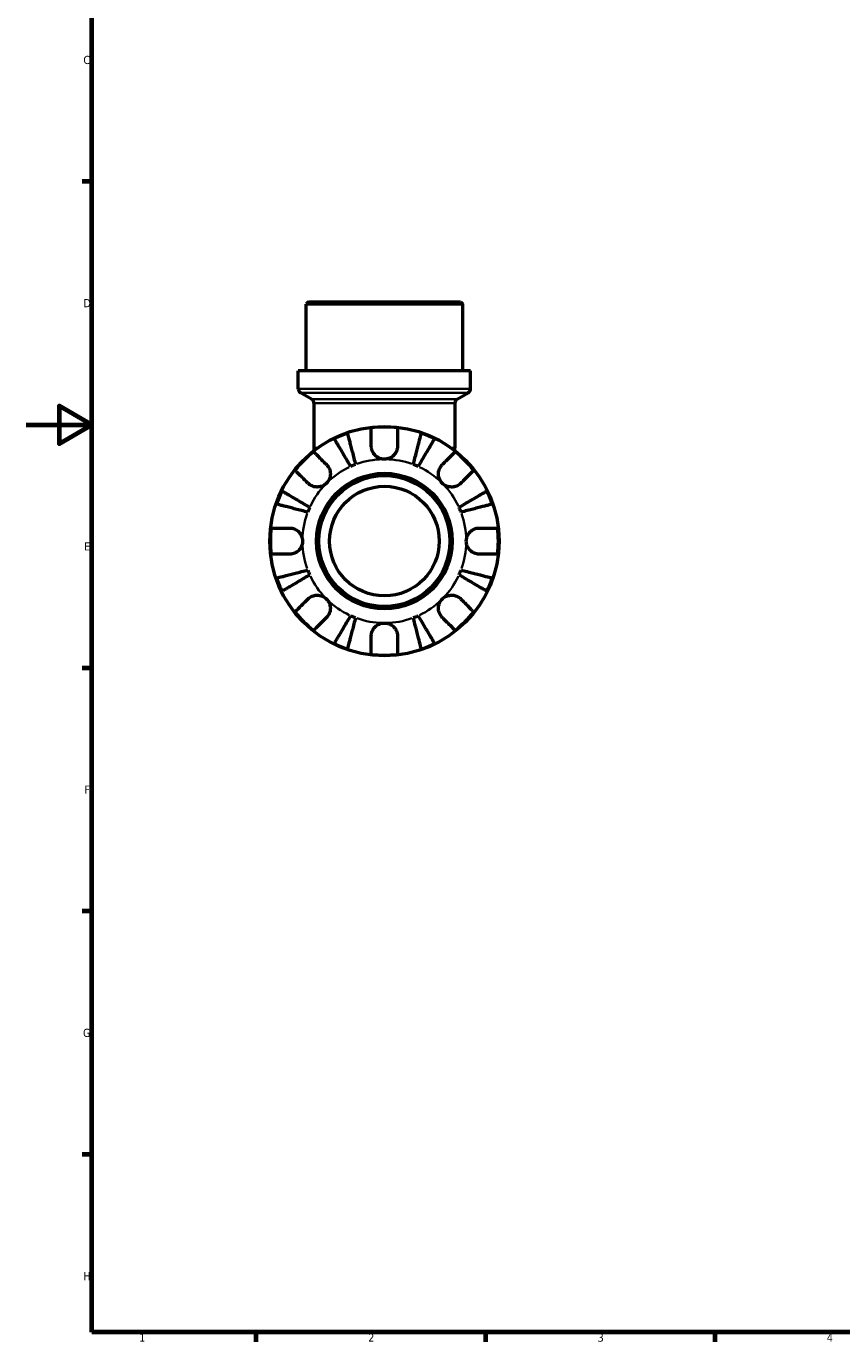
# Model space of a CAD drawing. Header units: millimetres. Extents: x 0 to 902, y 0 to 823.
# Tile 1 of 6: x 0 to 249, y 17 to 419. Entities that reach past the tile are written whole.
import ezdxf

# ---------------------------------------------------------------- set-up
doc = ezdxf.new("R2010")
doc.units = ezdxf.units.MM
for name, color, linetype, lineweight in [('Border (ISO)', 7, 'Continuous', 70), ('Visible (ISO)', 7, 'Continuous', 50), ('Visible Narrow (ISO)', 7, 'Continuous', 35)]:
    doc.layers.add(name, color=color, linetype=linetype, lineweight=lineweight)
doc.styles.add('Note Text (ISO)', font='tahoma.ttf')

# ---------------------------------------------------------------- blocks, each defined once
blk = doc.blocks.new('Borders Default Border')
at = {"layer": 'Border (ISO)'}
for p, q in [((20, 371.25), (17.1, 371.25)), ((20, 222.75), (17.1, 222.75)), ((20, 148.5), (17.1, 148.5)), ((20, 74.25), (17.1, 74.25)), ((70.08, 20), (70.08, 17.1)), ((140.17, 20), (140.17, 17.1)), ((210.25, 20), (210.25, 17.1))]:
    blk.add_line(p, q, dxfattribs=at)
at = {"layer": 'Border (ISO)', "flags": 128}
for points in [[(20, 20), (20, 574), (821, 574), (821, 20), (20, 20)], [(0, 297), (20, 297), (10, 302.77), (10, 291.23), (20, 297)]]:
    blk.add_lwpolyline(points, dxfattribs=at)
at = {"layer": 'Border (ISO)', "color": 232, "true_color": 0xca0064, "char_height": 2.5, "attachment_point": 7, "style": 'Note Text (ISO)'}
for s, insert in [('C', (17.43, 407.08)), ('D', (17.43, 332.88)), ('E', (17.64, 258.63)), ('F', (17.7, 184.38)), ('G', (17.31, 110.08)), ('H', (17.44, 35.88)), ('1', (34.48, 17.1)), ('2', (104.37, 17.1)), ('3', (174.43, 17.05)), ('4', (244.42, 17.1))]:
    blk.add_mtext(s, dxfattribs=dict(at, insert=insert))

msp = doc.modelspace()

# ---------------------------------------------------------------- linework, layer by layer
at = {"layer": 'Visible (ISO)'}
for p, q in [((86.129, 334.491), (85.429, 333.791)), ((133.232, 333.791), (85.429, 333.791)), ((85.429, 313.491), (85.429, 333.791)), ((86.129, 334.491), (132.532, 334.491)), ((132.532, 334.491), (133.232, 333.791)), ((133.232, 313.491), (133.232, 333.791)), ((135.622, 313.491), (83.039, 313.491)), ((83.039, 308), (83.039, 313.491)), ((135.622, 308), (135.622, 313.491)), ((87.119, 304.836), (83.739, 306.787)), ((131.542, 304.836), (134.922, 306.787)), ((87.819, 303.623), (87.819, 289.956)), ((130.842, 303.623), (130.842, 289.956)), ((87.819, 289.956), (87.819, 289.1)), ((130.842, 289.1), (130.842, 289.956))]:
    msp.add_line(p, q, dxfattribs=at)
for radius in [35, 20.7, 20, 16.731]:
    msp.add_circle((109.331, 261.491), radius, dxfattribs=at)
for centre, radius, start, end in [((84.439, 308), 1.4, 180, 240), ((134.222, 308), 1.4, 300, 0), ((86.419, 303.623), 1.4, 0, 60), ((132.242, 303.623), 1.4, 120, 180), ((109.331, 261.491), 34.798, 108.92587, 116.07413), ((109.331, 261.491), 34.798, 83.3993, 96.6007), ((109.331, 261.491), 34.798, 63.92587, 71.07413), ((109.331, 261.491), 34.798, 128.3993, 141.6007), ((109.331, 261.491), 34.798, 38.3993, 51.6007), ((109.331, 261.491), 25, 110.66622, 114.33378), ((109.331, 261.491), 25, 65.66622, 69.33378), ((109.331, 261.491), 34.798, 153.92587, 161.07413), ((109.331, 261.491), 34.798, 18.92587, 26.07413), ((109.331, 261.491), 25, 155.66622, 159.33378), ((109.331, 261.491), 25, 20.66622, 24.33378), ((109.331, 261.491), 34.798, 173.3993, 186.6007), ((109.331, 261.491), 34.798, 353.3993, 6.6007), ((109.331, 261.491), 34.798, 198.92587, 206.07413), ((109.331, 261.491), 25, 200.66622, 204.33378), ((109.331, 261.491), 25, 335.66622, 339.33378), ((109.331, 261.491), 34.798, 333.92587, 341.07413), ((109.331, 261.491), 34.798, 218.3993, 231.6007), ((109.331, 261.491), 25, 245.66622, 249.33378), ((109.331, 261.491), 25, 290.66622, 294.33378), ((109.331, 261.491), 34.798, 308.3993, 321.6007), ((109.331, 261.491), 34.798, 243.92587, 251.07413), ((109.331, 261.491), 34.798, 288.92587, 296.07413), ((109.331, 261.491), 34.798, 263.3993, 276.6007)]:
    msp.add_arc(centre, radius, start, end, dxfattribs=at)
for points, knots in [([(98.044, 294.408), (98.077, 294.281), (98.127, 294.09), (98.243, 293.638), (98.322, 293.333), (98.51, 292.608), (98.618, 292.188), (98.837, 291.341), (98.968, 290.836), (99.249, 289.749), (99.4, 289.167), (99.687, 288.057), (99.849, 287.427), (100.182, 286.141), (100.352, 285.484), (100.508, 284.883)], [0.1897184, 0.1897184, 0.1897184, 0.1897184, 0.3698032, 0.3698032, 0.5549844, 0.5549844, 0.7401655, 0.7401655, 0.9258164, 0.9258164, 1.1114673, 1.1114673, 1.2978252, 1.2978252, 1.484183, 1.484183, 1.484183, 1.484183]), ([(105.331, 290.491), (105.331, 290.93), (105.331, 291.374), (105.331, 292.361), (105.331, 292.885), (105.331, 293.762), (105.331, 294.197), (105.331, 294.948), (105.331, 295.263), (105.331, 295.73), (105.331, 295.927), (105.331, 296.059)], [4.90264375, 4.90264375, 4.90264375, 4.90264375, 5.04224508, 5.04224508, 5.22854914, 5.22854914, 5.41380406, 5.41380406, 5.59905898, 5.59905898, 5.77859995, 5.77859995, 5.77859995, 5.77859995]), ([(113.331, 296.059), (113.331, 295.927), (113.331, 295.73), (113.331, 295.263), (113.331, 294.948), (113.331, 294.197), (113.331, 293.762), (113.331, 292.885), (113.331, 292.361), (113.331, 291.374), (113.331, 290.93), (113.331, 290.491)], [0.18972425, 0.18972425, 0.18972425, 0.18972425, 0.36926522, 0.36926522, 0.55452014, 0.55452014, 0.73977506, 0.73977506, 0.92607912, 0.92607912, 1.06568045, 1.06568045, 1.06568045, 1.06568045]), ([(118.154, 284.883), (118.309, 285.484), (118.479, 286.141), (118.812, 287.427), (118.975, 288.057), (119.262, 289.167), (119.412, 289.749), (119.693, 290.836), (119.824, 291.341), (120.043, 292.188), (120.152, 292.608), (120.339, 293.333), (120.418, 293.638), (120.535, 294.09), (120.584, 294.281), (120.617, 294.408)], [4.4593823, 4.4593823, 4.4593823, 4.4593823, 4.6457401, 4.6457401, 4.832098, 4.832098, 5.0177489, 5.0177489, 5.2033998, 5.2033998, 5.388581, 5.388581, 5.5737621, 5.5737621, 5.753847, 5.753847, 5.753847, 5.753847]), ([(99.029, 284.27), (98.714, 284.806), (98.37, 285.39), (97.695, 286.535), (97.365, 287.096), (96.784, 288.083), (96.478, 288.601), (95.908, 289.569), (95.644, 290.018), (95.2, 290.772), (94.979, 291.146), (94.599, 291.791), (94.44, 292.062), (94.203, 292.464), (94.102, 292.635), (94.036, 292.748)], [4.4593823, 4.4593823, 4.4593823, 4.4593823, 4.6457401, 4.6457401, 4.832098, 4.832098, 5.0177489, 5.0177489, 5.2033998, 5.2033998, 5.388581, 5.388581, 5.5737621, 5.5737621, 5.753847, 5.753847, 5.753847, 5.753847]), ([(109.331, 286.491), (108.955, 286.491), (108.581, 286.544), (107.811, 286.767), (107.424, 286.949), (106.735, 287.421), (106.436, 287.701), (105.967, 288.298), (105.789, 288.6), (105.567, 289.118), (105.499, 289.322), (105.402, 289.716), (105.37, 289.904), (105.337, 290.225), (105.331, 290.359), (105.331, 290.491)], [0, 0, 0, 0, 0.11274969, 0.11274969, 0.24046199, 0.24046199, 0.3630761, 0.3630761, 0.46982648, 0.46982648, 0.53680834, 0.53680834, 0.59738122, 0.59738122, 0.64072731, 0.64072731, 0.64072731, 0.64072731]), ([(113.331, 290.491), (113.331, 290.293), (113.316, 290.092), (113.257, 289.703), (113.215, 289.515), (113.089, 289.1), (112.998, 288.874), (112.685, 288.27), (112.423, 287.915), (111.747, 287.265), (111.329, 286.991), (110.383, 286.596), (109.86, 286.491), (109.331, 286.491)], [-0.64798358, -0.64798358, -0.64798358, -0.64798358, -0.58129223, -0.58129223, -0.51957432, -0.51957432, -0.44316993, -0.44316993, -0.3085364, -0.3085364, -0.15881239, -0.15881239, 0, 0, 0, 0]), ([(124.626, 292.748), (124.559, 292.635), (124.459, 292.464), (124.222, 292.062), (124.062, 291.791), (123.682, 291.146), (123.462, 290.772), (123.018, 290.018), (122.753, 289.569), (122.183, 288.601), (121.878, 288.083), (121.296, 287.096), (120.966, 286.535), (120.292, 285.39), (119.947, 284.806), (119.632, 284.27)], [0.1897184, 0.1897184, 0.1897184, 0.1897184, 0.3698032, 0.3698032, 0.5549844, 0.5549844, 0.7401655, 0.7401655, 0.9258164, 0.9258164, 1.1114673, 1.1114673, 1.2978252, 1.2978252, 1.484183, 1.484183, 1.484183, 1.484183]), ([(87.716, 288.762), (87.809, 288.67), (87.949, 288.53), (88.279, 288.2), (88.502, 287.977), (89.032, 287.446), (89.34, 287.139), (89.961, 286.518), (90.331, 286.148), (91.029, 285.45), (91.343, 285.136), (91.653, 284.826)], [0.18972425, 0.18972425, 0.18972425, 0.18972425, 0.36926522, 0.36926522, 0.55452014, 0.55452014, 0.73977506, 0.73977506, 0.92607912, 0.92607912, 1.06568045, 1.06568045, 1.06568045, 1.06568045]), ([(127.008, 284.826), (127.318, 285.136), (127.633, 285.45), (128.33, 286.148), (128.701, 286.518), (129.321, 287.139), (129.629, 287.446), (130.16, 287.977), (130.383, 288.2), (130.713, 288.53), (130.852, 288.67), (130.945, 288.762)], [4.90264375, 4.90264375, 4.90264375, 4.90264375, 5.04224508, 5.04224508, 5.22854914, 5.22854914, 5.41380406, 5.41380406, 5.59905898, 5.59905898, 5.77859995, 5.77859995, 5.77859995, 5.77859995]), ([(85.996, 279.169), (85.686, 279.479), (85.372, 279.793), (84.674, 280.491), (84.304, 280.861), (83.683, 281.482), (83.376, 281.79), (82.845, 282.32), (82.622, 282.543), (82.292, 282.873), (82.152, 283.013), (82.06, 283.106)], [4.90264375, 4.90264375, 4.90264375, 4.90264375, 5.04224508, 5.04224508, 5.22854914, 5.22854914, 5.41380406, 5.41380406, 5.59905898, 5.59905898, 5.77859995, 5.77859995, 5.77859995, 5.77859995]), ([(91.653, 284.826), (91.741, 284.738), (91.826, 284.645), (92.069, 284.351), (92.215, 284.137), (92.472, 283.662), (92.58, 283.403), (92.774, 282.747), (92.83, 282.346), (92.817, 281.438), (92.715, 280.942), (92.323, 279.987), (92.027, 279.543), (91.653, 279.169)], [-0.64434498, -0.64434498, -0.64434498, -0.64434498, -0.60308586, -0.60308586, -0.52007987, -0.52007987, -0.43273909, -0.43273909, -0.31000661, -0.31000661, -0.15868997, -0.15868997, 0, 0, 0, 0]), ([(127.008, 279.169), (126.799, 279.378), (126.613, 279.61), (126.286, 280.128), (126.15, 280.415), (125.909, 281.126), (125.838, 281.556), (125.836, 282.398), (125.898, 282.801), (126.1, 283.452), (126.21, 283.707), (126.472, 284.176), (126.621, 284.39), (126.858, 284.669), (126.932, 284.749), (127.008, 284.826)], [0, 0, 0, 0, 0.08884908, 0.08884908, 0.18379648, 0.18379648, 0.31419699, 0.31419699, 0.43784665, 0.43784665, 0.52411276, 0.52411276, 0.60765264, 0.60765264, 0.6434969, 0.6434969, 0.6434969, 0.6434969]), ([(136.602, 283.106), (136.509, 283.013), (136.369, 282.873), (136.039, 282.543), (135.816, 282.32), (135.286, 281.79), (134.978, 281.482), (134.358, 280.861), (133.987, 280.491), (133.29, 279.793), (132.975, 279.479), (132.665, 279.169)], [0.18972425, 0.18972425, 0.18972425, 0.18972425, 0.36926522, 0.36926522, 0.55452014, 0.55452014, 0.73977506, 0.73977506, 0.92607912, 0.92607912, 1.06568045, 1.06568045, 1.06568045, 1.06568045]), ([(91.653, 279.169), (91.444, 278.96), (91.212, 278.774), (90.694, 278.447), (90.407, 278.31), (89.696, 278.069), (89.266, 277.998), (88.424, 277.996), (88.021, 278.058), (87.37, 278.261), (87.115, 278.371), (86.646, 278.633), (86.432, 278.782), (86.153, 279.019), (86.073, 279.093), (85.996, 279.169)], [0, 0, 0, 0, 0.08884908, 0.08884908, 0.18379648, 0.18379648, 0.31419699, 0.31419699, 0.43784665, 0.43784665, 0.52411276, 0.52411276, 0.60765264, 0.60765264, 0.6434969, 0.6434969, 0.6434969, 0.6434969]), ([(132.665, 279.169), (132.577, 279.081), (132.484, 278.996), (132.19, 278.753), (131.976, 278.607), (131.501, 278.35), (131.242, 278.242), (130.587, 278.048), (130.186, 277.992), (129.278, 278.005), (128.781, 278.107), (127.827, 278.499), (127.382, 278.795), (127.008, 279.169)], [-0.64434498, -0.64434498, -0.64434498, -0.64434498, -0.60308586, -0.60308586, -0.52007987, -0.52007987, -0.43273909, -0.43273909, -0.31000661, -0.31000661, -0.15868997, -0.15868997, 0, 0, 0, 0]), ([(78.074, 276.786), (78.187, 276.72), (78.358, 276.619), (78.76, 276.382), (79.031, 276.223), (79.676, 275.843), (80.05, 275.622), (80.804, 275.178), (81.253, 274.914), (82.221, 274.344), (82.739, 274.038), (83.726, 273.457), (84.287, 273.127), (85.432, 272.452), (86.016, 272.108), (86.552, 271.793)], [0.1897184, 0.1897184, 0.1897184, 0.1897184, 0.3698032, 0.3698032, 0.5549844, 0.5549844, 0.7401655, 0.7401655, 0.9258164, 0.9258164, 1.1114673, 1.1114673, 1.2978252, 1.2978252, 1.484183, 1.484183, 1.484183, 1.484183]), ([(132.11, 271.793), (132.645, 272.108), (133.23, 272.452), (134.375, 273.127), (134.935, 273.457), (135.922, 274.038), (136.441, 274.344), (137.408, 274.914), (137.858, 275.178), (138.611, 275.622), (138.985, 275.843), (139.631, 276.223), (139.902, 276.382), (140.304, 276.619), (140.474, 276.72), (140.587, 276.786)], [4.4593823, 4.4593823, 4.4593823, 4.4593823, 4.6457401, 4.6457401, 4.832098, 4.832098, 5.0177489, 5.0177489, 5.2033998, 5.2033998, 5.388581, 5.388581, 5.5737621, 5.5737621, 5.753847, 5.753847, 5.753847, 5.753847]), ([(85.939, 270.314), (85.338, 270.47), (84.681, 270.64), (83.395, 270.973), (82.765, 271.135), (81.655, 271.422), (81.073, 271.573), (79.986, 271.854), (79.481, 271.985), (78.634, 272.204), (78.214, 272.312), (77.489, 272.5), (77.184, 272.579), (76.732, 272.695), (76.541, 272.745), (76.414, 272.778)], [4.4593823, 4.4593823, 4.4593823, 4.4593823, 4.6457401, 4.6457401, 4.832098, 4.832098, 5.0177489, 5.0177489, 5.2033998, 5.2033998, 5.388581, 5.388581, 5.5737621, 5.5737621, 5.753847, 5.753847, 5.753847, 5.753847]), ([(142.247, 272.778), (142.12, 272.745), (141.929, 272.695), (141.477, 272.579), (141.173, 272.5), (140.448, 272.312), (140.027, 272.204), (139.18, 271.985), (138.675, 271.854), (137.588, 271.573), (137.006, 271.422), (135.897, 271.135), (135.267, 270.973), (133.98, 270.64), (133.323, 270.47), (132.722, 270.314)], [0.1897184, 0.1897184, 0.1897184, 0.1897184, 0.3698032, 0.3698032, 0.5549844, 0.5549844, 0.7401655, 0.7401655, 0.9258164, 0.9258164, 1.1114673, 1.1114673, 1.2978252, 1.2978252, 1.484183, 1.484183, 1.484183, 1.484183]), ([(74.763, 265.491), (74.895, 265.491), (75.092, 265.491), (75.559, 265.491), (75.874, 265.491), (76.625, 265.491), (77.06, 265.491), (77.937, 265.491), (78.461, 265.491), (79.448, 265.491), (79.892, 265.491), (80.331, 265.491)], [0.18972425, 0.18972425, 0.18972425, 0.18972425, 0.36926522, 0.36926522, 0.55452014, 0.55452014, 0.73977506, 0.73977506, 0.92607912, 0.92607912, 1.06568045, 1.06568045, 1.06568045, 1.06568045]), ([(80.331, 265.491), (80.477, 265.491), (80.625, 265.483), (81.011, 265.44), (81.248, 265.392), (81.739, 265.245), (81.99, 265.141), (82.588, 264.818), (82.916, 264.571), (83.551, 263.916), (83.83, 263.494), (84.226, 262.543), (84.331, 262.019), (84.331, 261.491)], [-0.64008532, -0.64008532, -0.64008532, -0.64008532, -0.59222185, -0.59222185, -0.51595037, -0.51595037, -0.43235608, -0.43235608, -0.30863031, -0.30863031, -0.15844955, -0.15844955, 0, 0, 0, 0]), ([(134.331, 261.491), (134.331, 261.829), (134.373, 262.165), (134.551, 262.851), (134.693, 263.194), (135.14, 263.959), (135.485, 264.348), (136.16, 264.869), (136.453, 265.039), (136.992, 265.269), (137.229, 265.345), (137.716, 265.452), (137.964, 265.482), (138.249, 265.491), (138.29, 265.491), (138.331, 265.491)], [-2.77804136, -2.77804136, -2.77804136, -2.77804136, -2.67672151, -2.67672151, -2.56558131, -2.56558131, -2.40960112, -2.40960112, -2.30519389, -2.30519389, -2.22617552, -2.22617552, -2.14450488, -2.14450488, -2.1308178, -2.1308178, -2.1308178, -2.1308178]), ([(138.331, 265.491), (138.769, 265.491), (139.214, 265.491), (140.2, 265.491), (140.724, 265.491), (141.602, 265.491), (142.037, 265.491), (142.787, 265.491), (143.103, 265.491), (143.569, 265.491), (143.767, 265.491), (143.898, 265.491)], [4.90264375, 4.90264375, 4.90264375, 4.90264375, 5.04224508, 5.04224508, 5.22854914, 5.22854914, 5.41380406, 5.41380406, 5.59905898, 5.59905898, 5.77859995, 5.77859995, 5.77859995, 5.77859995]), ([(84.331, 261.491), (84.331, 261.154), (84.288, 260.817), (84.111, 260.132), (83.969, 259.788), (83.521, 259.023), (83.177, 258.635), (82.501, 258.114), (82.208, 257.944), (81.669, 257.713), (81.432, 257.638), (80.945, 257.531), (80.698, 257.501), (80.412, 257.492), (80.371, 257.491), (80.331, 257.491)], [-2.77804136, -2.77804136, -2.77804136, -2.77804136, -2.67672151, -2.67672151, -2.56558131, -2.56558131, -2.40960112, -2.40960112, -2.30519389, -2.30519389, -2.22617552, -2.22617552, -2.14450488, -2.14450488, -2.1308178, -2.1308178, -2.1308178, -2.1308178]), ([(138.331, 257.491), (138.184, 257.491), (138.036, 257.499), (137.651, 257.542), (137.414, 257.59), (136.923, 257.738), (136.672, 257.841), (136.073, 258.164), (135.745, 258.412), (135.11, 259.067), (134.832, 259.489), (134.435, 260.44), (134.331, 260.963), (134.331, 261.491)], [-0.64008532, -0.64008532, -0.64008532, -0.64008532, -0.59222185, -0.59222185, -0.51595037, -0.51595037, -0.43235608, -0.43235608, -0.30863031, -0.30863031, -0.15844955, -0.15844955, 0, 0, 0, 0]), ([(80.331, 257.491), (79.892, 257.491), (79.448, 257.491), (78.461, 257.491), (77.937, 257.491), (77.06, 257.491), (76.625, 257.491), (75.874, 257.491), (75.559, 257.491), (75.092, 257.491), (74.895, 257.491), (74.763, 257.491)], [4.90264375, 4.90264375, 4.90264375, 4.90264375, 5.04224508, 5.04224508, 5.22854914, 5.22854914, 5.41380406, 5.41380406, 5.59905898, 5.59905898, 5.77859995, 5.77859995, 5.77859995, 5.77859995]), ([(143.898, 257.491), (143.767, 257.491), (143.569, 257.491), (143.103, 257.491), (142.787, 257.491), (142.037, 257.491), (141.602, 257.491), (140.724, 257.491), (140.2, 257.491), (139.214, 257.491), (138.769, 257.491), (138.331, 257.491)], [0.18972425, 0.18972425, 0.18972425, 0.18972425, 0.36926522, 0.36926522, 0.55452014, 0.55452014, 0.73977506, 0.73977506, 0.92607912, 0.92607912, 1.06568045, 1.06568045, 1.06568045, 1.06568045]), ([(76.414, 250.205), (76.541, 250.238), (76.732, 250.287), (77.184, 250.404), (77.489, 250.483), (78.214, 250.67), (78.634, 250.779), (79.481, 250.998), (79.986, 251.129), (81.073, 251.41), (81.655, 251.56), (82.765, 251.847), (83.395, 252.01), (84.681, 252.343), (85.338, 252.513), (85.939, 252.668)], [0.1897184, 0.1897184, 0.1897184, 0.1897184, 0.3698032, 0.3698032, 0.5549844, 0.5549844, 0.7401655, 0.7401655, 0.9258164, 0.9258164, 1.1114673, 1.1114673, 1.2978252, 1.2978252, 1.484183, 1.484183, 1.484183, 1.484183]), ([(86.552, 251.19), (86.016, 250.875), (85.432, 250.53), (84.287, 249.856), (83.726, 249.526), (82.739, 248.944), (82.221, 248.639), (81.253, 248.069), (80.804, 247.804), (80.05, 247.36), (79.676, 247.14), (79.031, 246.76), (78.76, 246.6), (78.358, 246.363), (78.187, 246.263), (78.074, 246.196)], [4.4593823, 4.4593823, 4.4593823, 4.4593823, 4.6457401, 4.6457401, 4.832098, 4.832098, 5.0177489, 5.0177489, 5.2033998, 5.2033998, 5.388581, 5.388581, 5.5737621, 5.5737621, 5.753847, 5.753847, 5.753847, 5.753847]), ([(140.587, 246.196), (140.474, 246.263), (140.304, 246.363), (139.902, 246.6), (139.631, 246.76), (138.985, 247.14), (138.611, 247.36), (137.858, 247.804), (137.408, 248.069), (136.441, 248.639), (135.922, 248.944), (134.935, 249.526), (134.375, 249.856), (133.23, 250.53), (132.645, 250.875), (132.11, 251.19)], [0.1897184, 0.1897184, 0.1897184, 0.1897184, 0.3698032, 0.3698032, 0.5549844, 0.5549844, 0.7401655, 0.7401655, 0.9258164, 0.9258164, 1.1114673, 1.1114673, 1.2978252, 1.2978252, 1.484183, 1.484183, 1.484183, 1.484183]), ([(132.722, 252.668), (133.323, 252.513), (133.98, 252.343), (135.267, 252.01), (135.897, 251.847), (137.006, 251.56), (137.588, 251.41), (138.675, 251.129), (139.18, 250.998), (140.027, 250.779), (140.448, 250.67), (141.173, 250.483), (141.477, 250.404), (141.929, 250.287), (142.12, 250.238), (142.247, 250.205)], [4.4593823, 4.4593823, 4.4593823, 4.4593823, 4.6457401, 4.6457401, 4.832098, 4.832098, 5.0177489, 5.0177489, 5.2033998, 5.2033998, 5.388581, 5.388581, 5.5737621, 5.5737621, 5.753847, 5.753847, 5.753847, 5.753847]), ([(85.996, 243.814), (86.084, 243.902), (86.177, 243.986), (86.471, 244.229), (86.685, 244.375), (87.16, 244.633), (87.419, 244.741), (88.075, 244.935), (88.476, 244.991), (89.384, 244.978), (89.88, 244.876), (90.835, 244.484), (91.279, 244.188), (91.653, 243.814)], [-0.64434498, -0.64434498, -0.64434498, -0.64434498, -0.60308586, -0.60308586, -0.52007987, -0.52007987, -0.43273909, -0.43273909, -0.31000661, -0.31000661, -0.15868997, -0.15868997, 0, 0, 0, 0]), ([(127.008, 243.814), (127.218, 244.023), (127.45, 244.209), (127.968, 244.536), (128.254, 244.672), (128.965, 244.913), (129.395, 244.984), (130.237, 244.986), (130.64, 244.924), (131.292, 244.722), (131.546, 244.612), (132.016, 244.35), (132.23, 244.201), (132.509, 243.964), (132.589, 243.89), (132.665, 243.814)], [0, 0, 0, 0, 0.08884908, 0.08884908, 0.18379648, 0.18379648, 0.31419699, 0.31419699, 0.43784665, 0.43784665, 0.52411276, 0.52411276, 0.60765264, 0.60765264, 0.6434969, 0.6434969, 0.6434969, 0.6434969]), ([(82.06, 239.877), (82.152, 239.97), (82.292, 240.109), (82.622, 240.439), (82.845, 240.662), (83.376, 241.193), (83.683, 241.501), (84.304, 242.121), (84.674, 242.492), (85.372, 243.189), (85.686, 243.504), (85.996, 243.814)], [0.18972425, 0.18972425, 0.18972425, 0.18972425, 0.36926522, 0.36926522, 0.55452014, 0.55452014, 0.73977506, 0.73977506, 0.92607912, 0.92607912, 1.06568045, 1.06568045, 1.06568045, 1.06568045]), ([(91.653, 243.814), (91.862, 243.604), (92.048, 243.372), (92.375, 242.854), (92.512, 242.568), (92.753, 241.857), (92.824, 241.427), (92.826, 240.585), (92.764, 240.182), (92.561, 239.53), (92.451, 239.276), (92.189, 238.806), (92.04, 238.592), (91.803, 238.313), (91.729, 238.233), (91.653, 238.157)], [0, 0, 0, 0, 0.08884908, 0.08884908, 0.18379648, 0.18379648, 0.31419699, 0.31419699, 0.43784665, 0.43784665, 0.52411276, 0.52411276, 0.60765264, 0.60765264, 0.6434969, 0.6434969, 0.6434969, 0.6434969]), ([(127.008, 238.157), (126.92, 238.245), (126.836, 238.338), (126.593, 238.632), (126.447, 238.846), (126.189, 239.321), (126.081, 239.58), (125.887, 240.235), (125.831, 240.636), (125.844, 241.544), (125.946, 242.041), (126.338, 242.995), (126.634, 243.44), (127.008, 243.814)], [-0.64434498, -0.64434498, -0.64434498, -0.64434498, -0.60308586, -0.60308586, -0.52007987, -0.52007987, -0.43273909, -0.43273909, -0.31000661, -0.31000661, -0.15868997, -0.15868997, 0, 0, 0, 0]), ([(132.665, 243.814), (132.975, 243.504), (133.29, 243.189), (133.987, 242.492), (134.358, 242.121), (134.978, 241.501), (135.286, 241.193), (135.816, 240.662), (136.039, 240.439), (136.369, 240.109), (136.509, 239.97), (136.602, 239.877)], [4.90264375, 4.90264375, 4.90264375, 4.90264375, 5.04224508, 5.04224508, 5.22854914, 5.22854914, 5.41380406, 5.41380406, 5.59905898, 5.59905898, 5.77859995, 5.77859995, 5.77859995, 5.77859995]), ([(91.653, 238.157), (91.343, 237.847), (91.029, 237.532), (90.331, 236.835), (89.961, 236.464), (89.34, 235.844), (89.032, 235.536), (88.502, 235.006), (88.279, 234.783), (87.949, 234.453), (87.809, 234.313), (87.716, 234.22)], [4.90264375, 4.90264375, 4.90264375, 4.90264375, 5.04224508, 5.04224508, 5.22854914, 5.22854914, 5.41380406, 5.41380406, 5.59905898, 5.59905898, 5.77859995, 5.77859995, 5.77859995, 5.77859995]), ([(94.036, 230.235), (94.102, 230.348), (94.203, 230.518), (94.44, 230.92), (94.599, 231.191), (94.979, 231.837), (95.2, 232.211), (95.644, 232.964), (95.908, 233.414), (96.478, 234.381), (96.784, 234.9), (97.365, 235.887), (97.695, 236.447), (98.37, 237.592), (98.714, 238.177), (99.029, 238.712)], [0.1897184, 0.1897184, 0.1897184, 0.1897184, 0.3698032, 0.3698032, 0.5549844, 0.5549844, 0.7401655, 0.7401655, 0.9258164, 0.9258164, 1.1114673, 1.1114673, 1.2978252, 1.2978252, 1.484183, 1.484183, 1.484183, 1.484183]), ([(100.508, 238.1), (100.352, 237.499), (100.182, 236.842), (99.849, 235.555), (99.687, 234.925), (99.4, 233.816), (99.249, 233.234), (98.968, 232.147), (98.837, 231.642), (98.618, 230.795), (98.51, 230.374), (98.322, 229.649), (98.243, 229.345), (98.127, 228.893), (98.077, 228.702), (98.044, 228.575)], [4.4593823, 4.4593823, 4.4593823, 4.4593823, 4.6457401, 4.6457401, 4.832098, 4.832098, 5.0177489, 5.0177489, 5.2033998, 5.2033998, 5.388581, 5.388581, 5.5737621, 5.5737621, 5.753847, 5.753847, 5.753847, 5.753847]), ([(120.617, 228.575), (120.584, 228.702), (120.535, 228.893), (120.418, 229.345), (120.339, 229.649), (120.152, 230.374), (120.043, 230.795), (119.824, 231.642), (119.693, 232.147), (119.412, 233.234), (119.262, 233.816), (118.975, 234.925), (118.812, 235.555), (118.479, 236.842), (118.309, 237.499), (118.154, 238.1)], [0.1897184, 0.1897184, 0.1897184, 0.1897184, 0.3698032, 0.3698032, 0.5549844, 0.5549844, 0.7401655, 0.7401655, 0.9258164, 0.9258164, 1.1114673, 1.1114673, 1.2978252, 1.2978252, 1.484183, 1.484183, 1.484183, 1.484183]), ([(119.632, 238.712), (119.947, 238.177), (120.292, 237.592), (120.966, 236.447), (121.296, 235.887), (121.878, 234.9), (122.183, 234.381), (122.753, 233.414), (123.018, 232.964), (123.462, 232.211), (123.682, 231.837), (124.062, 231.191), (124.222, 230.92), (124.459, 230.518), (124.559, 230.348), (124.626, 230.235)], [4.4593823, 4.4593823, 4.4593823, 4.4593823, 4.6457401, 4.6457401, 4.832098, 4.832098, 5.0177489, 5.0177489, 5.2033998, 5.2033998, 5.388581, 5.388581, 5.5737621, 5.5737621, 5.753847, 5.753847, 5.753847, 5.753847]), ([(130.945, 234.22), (130.852, 234.313), (130.713, 234.453), (130.383, 234.783), (130.16, 235.006), (129.629, 235.536), (129.321, 235.844), (128.701, 236.464), (128.33, 236.835), (127.633, 237.532), (127.318, 237.847), (127.008, 238.157)], [0.18972425, 0.18972425, 0.18972425, 0.18972425, 0.36926522, 0.36926522, 0.55452014, 0.55452014, 0.73977506, 0.73977506, 0.92607912, 0.92607912, 1.06568045, 1.06568045, 1.06568045, 1.06568045]), ([(105.331, 232.491), (105.331, 232.638), (105.339, 232.786), (105.382, 233.171), (105.43, 233.408), (105.577, 233.899), (105.681, 234.15), (106.004, 234.749), (106.251, 235.077), (106.906, 235.712), (107.328, 235.99), (108.279, 236.387), (108.803, 236.491), (109.331, 236.491)], [-0.64008532, -0.64008532, -0.64008532, -0.64008532, -0.59222185, -0.59222185, -0.51595037, -0.51595037, -0.43235608, -0.43235608, -0.30863031, -0.30863031, -0.15844955, -0.15844955, 0, 0, 0, 0]), ([(109.331, 236.491), (109.668, 236.491), (110.005, 236.449), (110.69, 236.271), (111.034, 236.129), (111.799, 235.682), (112.187, 235.337), (112.708, 234.662), (112.878, 234.369), (113.109, 233.83), (113.184, 233.593), (113.291, 233.106), (113.321, 232.858), (113.33, 232.573), (113.331, 232.532), (113.331, 232.491)], [-2.77804136, -2.77804136, -2.77804136, -2.77804136, -2.67672151, -2.67672151, -2.56558131, -2.56558131, -2.40960112, -2.40960112, -2.30519389, -2.30519389, -2.22617552, -2.22617552, -2.14450488, -2.14450488, -2.1308178, -2.1308178, -2.1308178, -2.1308178]), ([(105.331, 226.924), (105.331, 227.055), (105.331, 227.253), (105.331, 227.719), (105.331, 228.035), (105.331, 228.785), (105.331, 229.22), (105.331, 230.098), (105.331, 230.622), (105.331, 231.608), (105.331, 232.053), (105.331, 232.491)], [0.18972425, 0.18972425, 0.18972425, 0.18972425, 0.36926522, 0.36926522, 0.55452014, 0.55452014, 0.73977506, 0.73977506, 0.92607912, 0.92607912, 1.06568045, 1.06568045, 1.06568045, 1.06568045]), ([(113.331, 232.491), (113.331, 232.053), (113.331, 231.608), (113.331, 230.622), (113.331, 230.098), (113.331, 229.22), (113.331, 228.785), (113.331, 228.035), (113.331, 227.719), (113.331, 227.253), (113.331, 227.055), (113.331, 226.924)], [4.90264375, 4.90264375, 4.90264375, 4.90264375, 5.04224508, 5.04224508, 5.22854914, 5.22854914, 5.41380406, 5.41380406, 5.59905898, 5.59905898, 5.77859995, 5.77859995, 5.77859995, 5.77859995])]:
    msp.add_open_spline(points, degree=3, knots=knots, dxfattribs=at)
at = {"layer": 'Visible Narrow (ISO)'}
for p, q in [((83.363, 308), (135.299, 308)), ((134.607, 306.787), (84.054, 306.787)), ((87.393, 304.836), (131.269, 304.836)), ((130.577, 303.623), (88.084, 303.623)), ((87.822, 289.956), (88.855, 289.956)), ((129.807, 289.956), (130.839, 289.956))]:
    msp.add_line(p, q, dxfattribs=at)
for start, end in [(91.03331, 109.63291), (70.36709, 88.96669), (115.36709, 133.96669), (46.03331, 64.63291), (136.03331, 154.63291), (25.36709, 43.96669), (160.36709, 178.96669), (1.03331, 19.63291), (181.03331, 199.63291), (340.36709, 358.96669), (205.36709, 223.96669), (316.03331, 334.63291), (226.03331, 244.63291), (295.36709, 313.96669), (250.36709, 268.96669), (271.03331, 289.63291)]:
    msp.add_arc((109.331, 261.491), 25, start, end, dxfattribs=at)

# ---------------------------------------------------------------- block references
msp.add_blockref('Borders Default Border', (0, 0))

doc.saveas('drawing.dxf')
